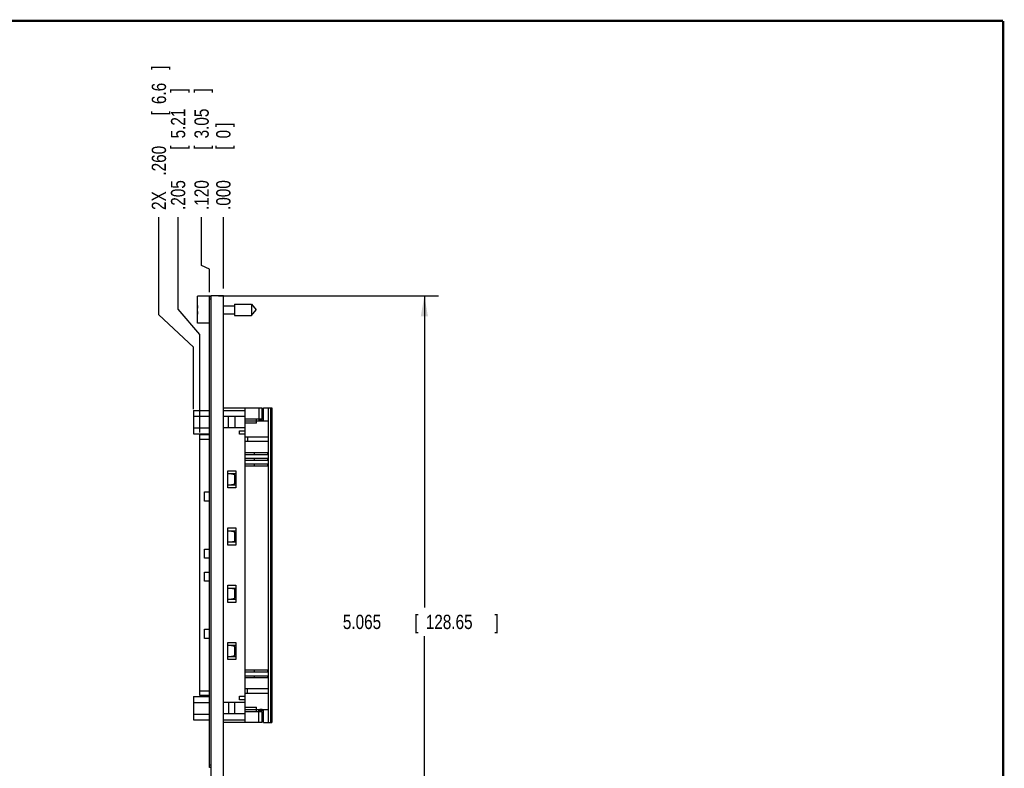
# Model space of a CAD drawing. Header units: inches. Extents: x 0.2 to 16.8, y 0.1 to 10.8.
# Tile 11 of 11: x 8.2 to 16.8, y 4.2 to 10.8. Entities that reach past the tile are written whole.
import ezdxf

# ---------------------------------------------------------------- set-up
doc = ezdxf.new("R2010")
doc.units = ezdxf.units.IN
doc.header["$LTSCALE"] = 0.935
doc.header["$MEASUREMENT"] = 0
doc.layers.get('0').update_dxf_attribs({"linetype": 'CONTINUOUS'})
doc.layers.add('DIMENSIONS', color=7, linetype='CONTINUOUS')
doc.styles.get("Standard").update_dxf_attribs({"font": 'txt', "width": 0.8})
doc.dimstyles.new('DIMSTYLE_1', dxfattribs={"dimtxt": 0.125, "dimasz": 0.18, "dimexe": 0.18, "dimexo": 0.0625, "dimgap": 0.09, "dimtad": 0, "dimtih": 1, "dimtoh": 1, "dimdec": 3, "dimzin": 4, "dimdsep": 46, "dimtxsty": 'STANDARD', "dimblk": '_FILLED', "dimblk1": '_FILLED', "dimblk2": '_FILLED', "dimcen": 0.09, "dimadec": 0, "dimazin": 0, "dimtp": 0.005, "dimtm": 0.005, "dimtfac": 1, "dimtdec": 3, "dimtofl": 0, "dimtmove": 0, "dimatfit": 3, "dimldrblk": '_FILLED', "dimfxl": 1, "dimtolj": 1, "dimtzin": 4, "dimarcsym": 0})
doc.dimstyles.new('DIMSTYLE_2', dxfattribs={"dimtxt": 0.125, "dimasz": 0.18, "dimexe": 0.18, "dimexo": 0.0625, "dimgap": 0.09, "dimtad": 0, "dimtih": 1, "dimtoh": 1, "dimdec": 3, "dimzin": 4, "dimdsep": 46, "dimtxsty": 'STANDARD', "dimblk": '_FILLED', "dimblk1": '_FILLED', "dimblk2": '_FILLED', "dimcen": 0.09, "dimadec": 0, "dimazin": 0, "dimtp": 0.005, "dimtm": 0.005, "dimtfac": 1, "dimtdec": 3, "dimtofl": 0, "dimtmove": 0, "dimatfit": 3, "dimldrblk": '_FILLED', "dimfxl": 1, "dimtolj": 1, "dimtzin": 4, "dimarcsym": 0})

# ---------------------------------------------------------------- blocks, each defined once
blk = doc.blocks.new('*D13')
at = {"layer": 'DIMENSIONS', "color": 2, "linetype": 'CONTINUOUS'}
for p, q in [((9.3695, 8.19), (9.3695, 9.0439)), ((9.6732, 7.9091), (9.3695, 8.19)), ((9.6732, 7.3665), (9.6732, 7.9091))]:
    blk.add_line(p, q, dxfattribs=at)
at = {"layer": 'DIMENSIONS', "color": 2, "linetype": 'CONTINUOUS', "width": 0.8}
for s, p in [(']', (9.432, 10.3314)), ('6.6', (9.432, 10.0314)), ('[', (9.432, 9.9314)), ('.260', (9.432, 9.4064)), ('2X ', (9.432, 9.1064))]:
    blk.add_text(s, height=0.125, rotation=90, dxfattribs=at).set_placement(p)
blk = doc.blocks.new('_FILLED')
at = {"color": 0, "linetype": 'BYBLOCK'}
blk.add_solid([(0, 0), (-1, 0.174), (-1, -0.174)], dxfattribs=at)
blk = doc.blocks.new('*D14')
at = {"layer": 'DIMENSIONS', "color": 2, "linetype": 'CONTINUOUS'}
for p, q in [((9.5373, 8.2407), (9.5373, 9.0439)), ((9.728, 8.0183), (9.5373, 8.2407)), ((9.728, 7.1629), (9.728, 8.0183))]:
    blk.add_line(p, q, dxfattribs=at)
at = {"layer": 'DIMENSIONS', "color": 2, "linetype": 'CONTINUOUS', "width": 0.8}
for s, p in [(']', (9.5998, 10.1314)), ('5.21', (9.5998, 9.7314)), ('[', (9.5998, 9.6314)), ('.205', (9.5998, 9.1064))]:
    blk.add_text(s, height=0.125, rotation=90, dxfattribs=at).set_placement(p)
blk = doc.blocks.new('*D15')
at = {"layer": 'DIMENSIONS', "color": 2, "linetype": 'CONTINUOUS'}
for p, q in [((9.8905, 8.3564), (11.8153, 8.3564)), ((11.6903, 8.3564), (11.6903, 5.6326)), ((11.6903, 3.2915), (11.6903, 5.3826)), ((9.9935, 3.2915), (11.8153, 3.2915))]:
    blk.add_line(p, q, dxfattribs=at)
at = {"layer": 'DIMENSIONS', "color": 2, "linetype": 'CONTINUOUS', "xscale": 0.18, "yscale": 0.18, "zscale": 0.18}
for p, rotation in [((11.6903, 8.3564), 90), ((11.6903, 3.2915), 270)]:
    blk.add_blockref('_FILLED', p, dxfattribs=dict(at, rotation=rotation))
at = {"layer": 'DIMENSIONS', "color": 2, "linetype": 'CONTINUOUS', "width": 0.8}
for s, p in [('5.065', (10.9778, 5.4451)), ('[', (11.6028, 5.4451)), ('128.65', (11.7028, 5.4451)), (']', (12.3028, 5.4451))]:
    blk.add_text(s, height=0.125, dxfattribs=at).set_placement(p)
blk = doc.blocks.new('*D16')
at = {"layer": 'DIMENSIONS', "color": 2, "linetype": 'CONTINUOUS'}
blk.add_line((9.933, 8.4189), (9.933, 9.0439), dxfattribs=at)
at = {"layer": 'DIMENSIONS', "color": 2, "linetype": 'CONTINUOUS', "width": 0.8}
for s, p in [(']', (9.9955, 9.8314)), ('0', (9.9955, 9.7314)), ('[', (9.9955, 9.6314)), ('.000', (9.9955, 9.1064))]:
    blk.add_text(s, height=0.125, rotation=90, dxfattribs=at).set_placement(p)
blk = doc.blocks.new('*D17')
at = {"layer": 'DIMENSIONS', "color": 2, "linetype": 'CONTINUOUS'}
for p, q in [((9.7428, 8.6206), (9.7428, 9.0439)), ((9.813, 8.5894), (9.7428, 8.6206)), ((9.813, 8.3889), (9.813, 8.5894))]:
    blk.add_line(p, q, dxfattribs=at)
at = {"layer": 'DIMENSIONS', "color": 2, "linetype": 'CONTINUOUS', "width": 0.8}
for s, p in [(']', (9.8053, 10.1314)), ('3.05', (9.8053, 9.7314)), ('[', (9.8053, 9.6314)), ('.120', (9.8053, 9.1064))]:
    blk.add_text(s, height=0.125, rotation=90, dxfattribs=at).set_placement(p)

msp = doc.modelspace()

# ---------------------------------------------------------------- linework, layer by layer
at = {"color": 7, "linetype": 'CONTINUOUS'}
for p, q in [((9.708, 8.1159), (9.708, 8.3529)), ((9.828, 8.3529), (9.708, 8.3529)), ((9.828, 3.9105), (9.828, 8.3564)), ((9.933, 8.3564), (9.828, 8.3564)), ((9.933, 3.9105), (9.933, 8.3564)), ((9.813, 4.2364), (9.813, 8.3464)), ((9.828, 8.3464), (9.813, 8.3464)), ((9.828, 8.3264), (9.813, 8.3264)), ((9.933, 8.2694), (10.0317, 8.2694)), ((10.0317, 8.2836), (10.0317, 8.1852)), ((10.0317, 8.2836), (10.1798, 8.2836)), ((10.1798, 8.2836), (10.1798, 8.1852)), ((10.1798, 8.2836), (10.2211, 8.2344)), ((9.708, 8.2482), (9.706, 8.2482)), ((9.706, 8.2206), (9.708, 8.2206)), ((9.933, 8.1993), (10.0317, 8.1993)), ((10.0317, 8.1852), (10.1798, 8.1852)), ((10.1798, 8.1852), (10.2211, 8.2344)), ((9.813, 8.1159), (9.708, 8.1159)), ((9.6732, 7.3552), (9.6732, 7.1506)), ((9.6732, 7.3552), (9.813, 7.3552)), ((9.933, 7.3779), (10.269, 7.3779)), ((10.123, 7.3529), (9.933, 7.3529)), ((10.123, 4.6279), (10.123, 7.3779)), ((10.243, 7.3779), (10.243, 7.2629)), ((10.269, 7.3779), (10.269, 7.2829)), ((10.283, 7.2629), (10.283, 7.3779)), ((10.283, 7.3779), (10.358, 7.3779)), ((10.328, 4.6279), (10.328, 7.3779)), ((10.349, 4.6279), (10.349, 7.3779)), ((10.358, 7.3779), (10.358, 4.6279)), ((9.6732, 7.304), (9.813, 7.304)), ((10.123, 7.3029), (9.933, 7.3029)), ((9.978, 7.2029), (9.978, 7.3029)), ((10.033, 7.3029), (10.033, 7.2029)), ((10.123, 7.2829), (10.269, 7.2829)), ((10.123, 7.2629), (10.328, 7.2629)), ((10.223, 7.2429), (10.123, 7.2429)), ((10.223, 7.2429), (10.223, 7.2829)), ((10.2726, 7.3129), (10.283, 7.3129)), ((9.6732, 7.2017), (9.813, 7.2017)), ((9.6732, 7.1506), (9.813, 7.1506)), ((10.123, 7.2029), (9.933, 7.2029)), ((10.073, 7.1479), (10.073, 7.1779)), ((10.073, 7.1779), (10.123, 7.1779)), ((10.123, 7.1479), (10.073, 7.1479)), ((9.728, 4.8654), (9.728, 7.1404)), ((9.813, 7.1404), (9.728, 7.1404)), ((9.813, 7.1004), (9.728, 7.1004)), ((10.123, 7.1229), (10.328, 7.1229)), ((10.328, 7.0829), (10.123, 7.0829)), ((10.143, 7.1229), (10.143, 7.0829)), ((10.319, 6.9844), (10.123, 6.9844)), ((10.2045, 6.9714), (10.2045, 6.9844)), ((10.319, 6.9844), (10.319, 6.9714)), ((10.123, 6.9714), (10.319, 6.9714)), ((10.319, 6.9344), (10.123, 6.9344)), ((10.123, 6.9214), (10.319, 6.9214)), ((10.2045, 6.9214), (10.2045, 6.9344)), ((10.319, 6.9344), (10.319, 6.9214)), ((9.973, 6.6779), (9.973, 6.8279)), ((9.973, 6.8279), (10.043, 6.8279)), ((10.033, 6.7923), (9.973, 6.8029)), ((9.973, 6.8029), (10.043, 6.8029)), ((10.043, 6.8279), (10.043, 6.6779)), ((10.319, 6.8844), (10.123, 6.8844)), ((10.123, 6.8714), (10.319, 6.8714)), ((10.2045, 6.8714), (10.2045, 6.8844)), ((10.319, 6.8844), (10.319, 6.8714)), ((10.033, 6.7135), (10.033, 6.7923)), ((9.7694, 6.5629), (9.7694, 6.6429)), ((9.7694, 6.6429), (9.813, 6.6429)), ((9.973, 6.7029), (10.033, 6.7135)), ((10.043, 6.7029), (9.973, 6.7029)), ((10.043, 6.6779), (9.973, 6.6779)), ((9.813, 6.5629), (9.7694, 6.5629)), ((9.973, 6.1779), (9.973, 6.3279)), ((9.973, 6.3279), (10.043, 6.3279)), ((9.973, 6.3029), (10.043, 6.3029)), ((10.033, 6.2923), (9.973, 6.3029)), ((10.033, 6.2135), (10.033, 6.2923)), ((10.043, 6.3279), (10.043, 6.1779)), ((9.973, 6.2029), (10.033, 6.2135)), ((10.043, 6.2029), (9.973, 6.2029)), ((9.7694, 6.0629), (9.7694, 6.1429)), ((9.7694, 6.1429), (9.813, 6.1429)), ((10.043, 6.1779), (9.973, 6.1779)), ((9.813, 6.0629), (9.7694, 6.0629)), ((9.7694, 5.8629), (9.7694, 5.9429)), ((9.7694, 5.9429), (9.813, 5.9429)), ((9.813, 5.8629), (9.7694, 5.8629)), ((9.973, 5.6779), (9.973, 5.8279)), ((9.973, 5.8279), (10.043, 5.8279)), ((9.973, 5.8029), (10.043, 5.8029)), ((10.033, 5.7923), (9.973, 5.8029)), ((10.033, 5.7135), (10.033, 5.7923)), ((10.043, 5.8279), (10.043, 5.6779)), ((9.973, 5.7029), (10.033, 5.7135)), ((10.043, 5.7029), (9.973, 5.7029)), ((10.043, 5.6779), (9.973, 5.6779)), ((9.7694, 5.3629), (9.7694, 5.4429)), ((9.7694, 5.4429), (9.813, 5.4429)), ((9.813, 5.3629), (9.7694, 5.3629)), ((9.973, 5.1779), (9.973, 5.3279)), ((9.973, 5.3279), (10.043, 5.3279)), ((9.973, 5.3029), (10.043, 5.3029)), ((10.033, 5.2923), (9.973, 5.3029)), ((10.033, 5.2135), (10.033, 5.2923)), ((10.043, 5.3279), (10.043, 5.1779)), ((9.973, 5.2029), (10.033, 5.2135)), ((10.043, 5.2029), (9.973, 5.2029)), ((10.043, 5.1779), (9.973, 5.1779)), ((10.319, 5.0844), (10.123, 5.0844)), ((10.2045, 5.0714), (10.2045, 5.0844)), ((10.319, 5.0844), (10.319, 5.0714)), ((10.123, 5.0714), (10.319, 5.0714)), ((10.319, 5.0344), (10.123, 5.0344)), ((10.123, 5.0214), (10.319, 5.0214)), ((10.2045, 5.0214), (10.2045, 5.0344)), ((10.319, 5.0344), (10.319, 5.0214)), ((10.328, 4.9229), (10.123, 4.9229)), ((10.143, 4.8829), (10.143, 4.9229)), ((9.6732, 4.8552), (9.6732, 4.6506)), ((9.6732, 4.8552), (9.813, 4.8552)), ((9.728, 4.9054), (9.813, 4.9054)), ((9.813, 4.8654), (9.728, 4.8654)), ((10.073, 4.8279), (10.073, 4.8579)), ((10.073, 4.8579), (10.123, 4.8579)), ((10.123, 4.8279), (10.073, 4.8279)), ((10.328, 4.8829), (10.123, 4.8829)), ((9.6732, 4.804), (9.813, 4.804)), ((10.123, 4.8029), (9.933, 4.8029)), ((9.978, 4.8029), (9.978, 4.7029)), ((10.033, 4.7029), (10.033, 4.8029)), ((10.123, 4.7629), (10.223, 4.7629)), ((10.123, 4.7429), (10.328, 4.7429)), ((10.223, 4.7229), (10.223, 4.7629)), ((10.243, 4.6279), (10.243, 4.7429)), ((10.283, 4.6279), (10.283, 4.7429)), ((9.6732, 4.7017), (9.813, 4.7017)), ((9.6732, 4.6506), (9.813, 4.6506)), ((10.123, 4.7029), (9.933, 4.7029)), ((9.933, 4.6529), (10.123, 4.6529)), ((10.269, 4.7229), (10.123, 4.7229)), ((10.269, 4.7229), (10.269, 4.6279)), ((10.2726, 4.6929), (10.283, 4.6929)), ((10.269, 4.6279), (9.933, 4.6279)), ((10.283, 4.6279), (10.358, 4.6279)), ((9.828, 4.2564), (9.813, 4.2564)), ((9.828, 4.2364), (9.813, 4.2364))]:
    msp.add_line(p, q, dxfattribs=at)
at = {"color": 7, "linetype": 'CONTINUOUS', "const_width": 0.02}
for points in [[(16.75, 10.7586), (0.25, 10.7586)], [(16.75, 0.2586), (16.75, 10.7586)]]:
    msp.add_lwpolyline(points, dxfattribs=at)
at = {"color": 7, "linetype": 'CONTINUOUS'}
for centre, radius, start, end in [((10.0184, 8.2344), 0.3127, 172.94319, 177.47432), ((10.0184, 8.2344), 0.3127, 182.52568, 187.0613), ((10.263, 7.3129), 0.04, 240, 300), ((10.263, 7.3129), 0.05, 246.42182, 293.57818), ((10.263, 7.3129), 0.00959, 309.37124, 360), ((10.263, 4.6929), 0.05, 66.42182, 113.57818), ((10.263, 4.6929), 0.04, 60, 120), ((10.263, 4.6929), 0.00959, 0, 50.62876)]:
    msp.add_arc(centre, radius, start, end, dxfattribs=at)

# ---------------------------------------------------------------- dimensions: what is measured, and where the dimension line sits
at = {"layer": 'DIMENSIONS', "color": 2, "linetype": 'CONTINUOUS'}
dim = msp.add_ordinate_dim(feature_location=(9.6732, 7.3665), offset=(-0.3036, 1.6774), dtype=0, origin=(9.933, 8.3564), text='2X <>', dimstyle='DIMSTYLE_1', dxfattribs=at)
dim.commit()
dim.dimension.update_dxf_attribs({"geometry": '*D13', "text_midpoint": (9.3695, 9.7689)})
for feature_location, offset, dtype, picture, middle in [((9.7280380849, 7.1628881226), (-0.190725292, 1.881), 0, '*D14', (9.5373127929, 9.6688881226)), ((9.8130380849, 8.3888881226), (-0.0702033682, 0.655), 0, '*D17', (9.7428347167, 9.6688881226)), ((9.9330380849, 8.4188881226), (0, 0.625), 1, '*D16', (9.9330380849, 9.5188881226))]:
    dim = msp.add_ordinate_dim(feature_location=feature_location, offset=offset, dtype=dtype, origin=(9.9330380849, 8.3563881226), dimstyle='DIMSTYLE_1', dxfattribs=at)
    dim.commit()
    dim.dimension.update_dxf_attribs({"geometry": picture, "text_midpoint": middle})
dim = msp.add_linear_dim(base=(11.6903, 8.3564), p1=(9.9935, 3.2915), p2=(9.8905, 8.3564), angle=90, dimstyle='DIMSTYLE_2', dxfattribs=at)
dim.commit()
dim.dimension.update_dxf_attribs({"geometry": '*D15', "text_midpoint": (11.6903, 5.5076), "dimtype": 160})

doc.saveas('drawing.dxf')
